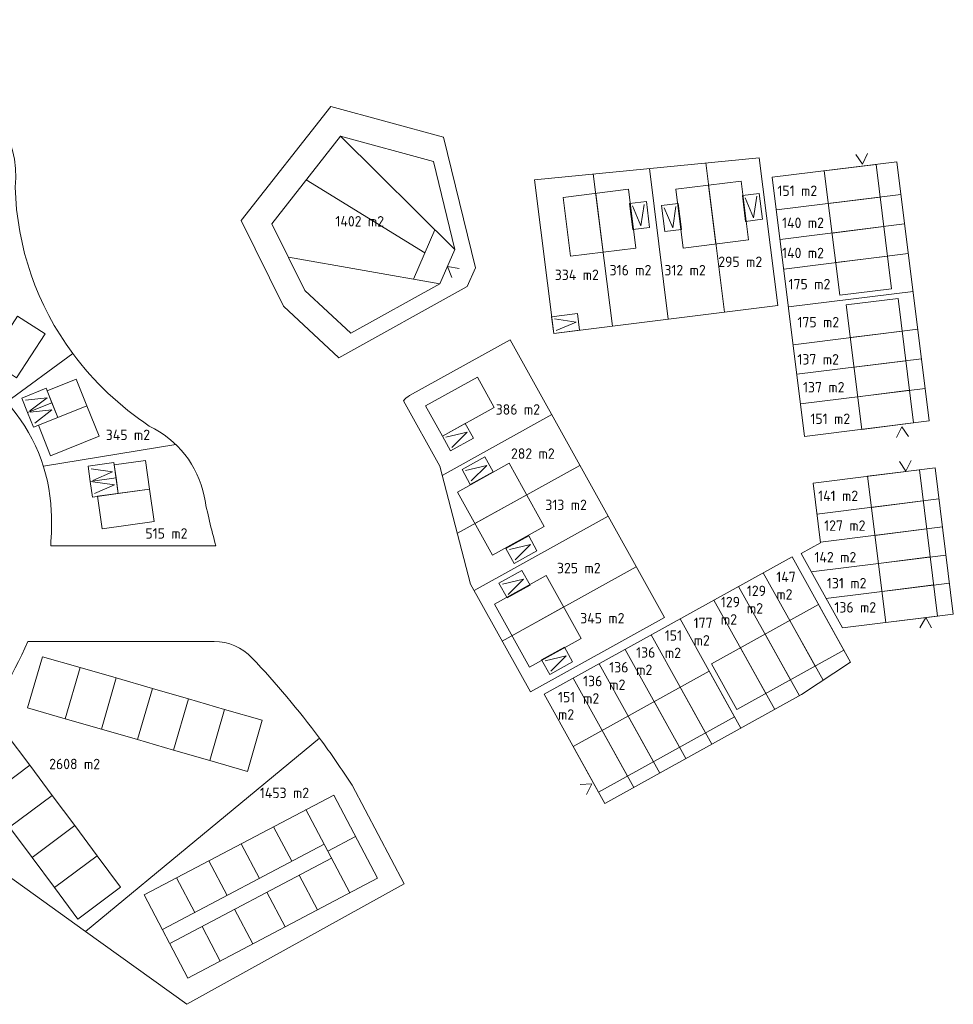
# Model space of a CAD drawing. Header units: metres. Extents: x 205799 to 208906, y 476485 to 477245.
# Tile 2 of 12: x 206046 to 206224, y 476849 to 477037. Entities that reach past the tile are written whole.
import ezdxf

# ---------------------------------------------------------------- set-up
doc = ezdxf.new("R2010")
doc.units = ezdxf.units.M
doc.layers.get('0').update_dxf_attribs({"linetype": 'CONTINUOUS'})
for name, color, linetype, lineweight, true_color in [('N-PV-OG-APPARTEMENT-G', 252, 'CONTINUOUS', 0, 0x696969), ('N-PV-OG-KAVEL_KAVELGRENS-G', 7, 'CONTINUOUS', 13, 0xff4000), ('N-PV-OG-KAVEL_TUSSENGRENS-G', 7, 'CONTINUOUS', 13, 0xff4000)]:
    doc.layers.add(name, color=color, linetype=linetype, lineweight=lineweight, true_color=true_color)
for name, color, linetype, lineweight in [('N-PV-OG-KAVEL_BERGING-G', 161, 'CONTINUOUS', 0), ('N-PV-OG-KAVEL_ENTREE-S', 7, 'CONTINUOUS', 0), ('N-PV-OG-KAVEL_OPPERVLAK-T', 7, 'CONTINUOUS', 0), ('N-PV-OG-KAVEL_PARKEERPLAATS-S', 253, 'CONTINUOUS', 0), ('N-PV-OG-WONING-G', 80, 'CONTINUOUS', 13)]:
    doc.layers.add(name, color=color, linetype=linetype, lineweight=lineweight)
doc.styles.add('NLCS-ISO-M200-T50', font='NLCS-ISO.ttf')

# ---------------------------------------------------------------- blocks, each defined once
blk = doc.blocks.new('entree')
at = {"extrusion": (0, 0, -1), "flags": 128}
blk.add_lwpolyline([(1.12, -1.95), (0, 0), (-1.12, -1.95)], dxfattribs=at)
blk = doc.blocks.new('pp prive21')
at = {"color": 0, "linetype": 'ByBlock', "lineweight": -2}
for p, q in [((3, -5), (3, 0)), ((3, 0), (3, -5))]:
    blk.add_line(p, q, dxfattribs=at)
at = {"color": 0, "linetype": 'ByBlock', "lineweight": -2, "flags": 128}
blk.add_lwpolyline([(0, -5), (3, -5), (6, -5), (6, 0), (3, 0), (0, 0), (0, -5)], dxfattribs=at)
at = {"color": 0, "linetype": 'ByBlock', "lineweight": -2, "extrusion": (0, 0, -1), "flags": 128}
for points in [[(-0.63, -4.5), (-1.75, -0.5), (-2.88, -4.5)], [(-3.13, -4.5), (-4.25, -0.5), (-5.38, -4.5)]]:
    blk.add_lwpolyline(points, dxfattribs=at)
blk = doc.blocks.new('pp prive1')
at = {"color": 0, "linetype": 'ByBlock', "lineweight": -2, "extrusion": (0, 0, -1), "flags": 128}
for points in [[(1.62, 0.5), (-1.62, 0.5), (-1.62, -4.5), (1.62, -4.5), (1.62, 0.5)], [(1.12, -4), (0, 0), (-1.13, -4)]]:
    blk.add_lwpolyline(points, dxfattribs=at)

msp = doc.modelspace()

# ---------------------------------------------------------------- linework, layer by layer
at = {"layer": 'N-PV-OG-APPARTEMENT-G'}
for p, q in [((206128.79, 476993.32), (206106.93, 477015)), ((206123.06, 476992.69), (206100.36, 477006.63)), ((206124.98, 476997.1), (206120.86, 476987.67)), ((206125.93, 476986.78), (206096.94, 476991.87)), ((206108.69, 476870.19), (206100.3, 476886.11)), ((206097.6, 476876.22), (206094.11, 476882.85)), ((206109.8, 476880.95), (206104.49, 476878.15)), ((206103.79, 476879.48), (206072.83, 476863.17)), ((206091.41, 476872.95), (206087.91, 476879.59)), ((206105.19, 476876.82), (206074.22, 476860.51)), ((206085.21, 476869.69), (206081.72, 476876.33)), ((206079.02, 476866.43), (206075.52, 476873.06)), ((206102.49, 476866.93), (206099, 476873.56)), ((206096.3, 476863.66), (206092.8, 476870.3)), ((206090.11, 476860.4), (206086.61, 476867.04)), ((206083.91, 476857.14), (206080.42, 476863.77))]:
    msp.add_line(p, q, dxfattribs=at)
at = {"layer": 'N-PV-OG-KAVEL_BERGING-G', "flags": 128}
for points in [[(206050.75, 476966.3), (206052.8, 476961.19), (206058.37, 476963.43), (206056.32, 476968.53), (206050.75, 476966.3)], [(206063.62, 476952.09), (206064.39, 476946.64), (206070.34, 476947.48), (206069.57, 476952.93), (206063.62, 476952.09)]]:
    msp.add_lwpolyline(points, dxfattribs=at)
at = {"layer": 'N-PV-OG-KAVEL_KAVELGRENS-G'}
for p, q in [((206190.24, 476985.26), (206190.24, 476985.26)), ((206193.32, 476934.52), (206145.9, 476908.2)), ((206204.5, 476914.37), (206193.32, 476934.52)), ((206195.1, 476908.13), (206204.5, 476914.37)), ((206157.51, 476887.28), (206145.9, 476908.2)), ((206157.51, 476887.28), (206195.1, 476908.13))]:
    msp.add_line(p, q, dxfattribs=at)
at = {"layer": 'N-PV-OG-KAVEL_KAVELGRENS-G', "flags": 128}
for points in [[(206105.05, 477020.7), (206087.9, 476998.86), (206096.02, 476982.46), (206106.57, 476972.61), (206131.15, 476986.25), (206131.15, 476986.25), (206132.72, 476989.84), (206126.63, 477014.83), (206105.05, 477020.7)], [(206190.57, 476982.59), (206147.7, 476977.24), (206147.7, 476977.24), (206144.03, 477006.68), (206144.03, 477006.68), (206187.04, 477010.88), (206187.04, 477010.88), (206190.57, 476982.59)], [(206219.55, 476960.5), (206195.71, 476957.53), (206189.52, 477007.14), (206213.36, 477010.12), (206219.55, 476960.5)], [(206224.16, 476923.54), (206202.94, 476920.89), (206195.04, 476935.13), (206198.75, 476937.19), (206197.33, 476948.61), (206220.67, 476951.52), (206224.16, 476923.54)]]:
    msp.add_lwpolyline(points, dxfattribs=at)
for points in [[(206139.38, 476976.06), (206120.1, 476965.36), (206120.1, 476965.36, 0.107859), (206118.95, 476964.35), (206125.9, 476951.83), (206125.9, 476951.83), (206131.81, 476929.27), (206143.24, 476908.67), (206168.87, 476922.9), (206139.38, 476976.06)], [(206058.1, 476862.81), (206021.63, 476889.01, 0.051618), (206034.74, 476899.73), (206034.74, 476899.73, 0.095883), (206047.08, 476918.3), (206047.08, 476918.3), (206082.72, 476918.28), (206082.72, 476918.28, -0.205842), (206089.97, 476915.16), (206089.97, 476915.16, -0.02966), (206102.87, 476899.81), (206102.87, 476899.81), (206058.1, 476862.81)]]:
    msp.add_lwpolyline(points, format="xyb", dxfattribs=at)
msp.add_lwpolyline([(206077.53, 476848.85), (206058.1, 476862.81), (206102.87, 476899.81), (206102.87, 476899.81, -0.01627), (206109.15, 476890.77), (206109.15, 476890.77), (206119.08, 476871.92)], format="xyb", close=True, dxfattribs=at)
at = {"layer": 'N-PV-OG-KAVEL_TUSSENGRENS-G'}
for p, q in [((206214.85, 476998.21), (206191.01, 476995.24)), ((206215.55, 476992.55), (206191.71, 476989.58)), ((206192.62, 476982.34), (206216.46, 476985.31)), ((206217.36, 476978.07), (206193.52, 476975.09)), ((206218.07, 476972.41), (206194.23, 476969.44)), ((206218.77, 476966.75), (206194.93, 476963.78)), ((206126.35, 476950.08), (206147.33, 476961.72)), ((206129.26, 476939), (206152.72, 476952.01)), ((206132.47, 476928.08), (206158.1, 476942.31)), ((206137.85, 476918.38), (206163.49, 476932.6)), ((206199.23, 476910.87), (206187.81, 476931.46)), ((206194.7, 476907.91), (206183.09, 476928.84)), ((206189.98, 476905.29), (206178.37, 476926.22)), ((206183.5, 476901.7), (206171.89, 476922.62)), ((206177.97, 476898.63), (206166.36, 476919.56)), ((206172.99, 476895.87), (206161.38, 476916.79)), ((206168, 476893.1), (206156.39, 476914.03)), ((206163.02, 476890.33), (206151.41, 476911.26))]:
    msp.add_line(p, q, dxfattribs=at)
at = {"layer": 'N-PV-OG-KAVEL_TUSSENGRENS-G', "flags": 128}
msp.add_lwpolyline([(205987.46, 477020.87, -0.081886), (205976.27, 477010.67, 0.138892), (205945.48, 476975.5), (205970.27, 476938.84), (205981.2, 476950.85), (205981.2, 476950.85, -0.092737), (206008.48, 476971.48, -0.212796), (206030.83, 476972.45), (206030.83, 476972.45, -0.113795), (206042.97, 476964.09, -0.177062), (206051.56, 476943.27, -0.028442), (206051.45, 476936.6), (206051.45, 476936.6), (206083.05, 476936.63), (206083.05, 476936.63, -0.019303), (206080.8, 476946.12), (206080.8, 476946.12, 0.235688), (206070.32, 476959.53, -0.087006), (206055.68, 476973.43), (206055.68, 476973.43, -0.154649), (206044.66, 477005.27, 0.358349), (206030.41, 477026.73), (205995.79, 477037.31, -0.078235), (205989.81, 477024.12, -0.078235)], format="xyb", dxfattribs=at)
for points in [[(206176.79, 477009.88), (206180.35, 476981.31)], [(206166.04, 477008.83), (206169.63, 476979.97)], [(206155.28, 477007.78), (206158.92, 476978.64)], [(206214.14, 477003.87), (206190.3, 477000.89)], [(206042.97, 476964.09), (206055.68, 476973.43)], [(206050.05, 476951.86), (206075.42, 476955.98)], [(206198.07, 476942.66), (206221.41, 476945.57)], [(206222.08, 476940.21), (206198.74, 476937.3)], [(206222.75, 476934.85), (206196.98, 476931.64)], [(206223.42, 476929.49), (206199.8, 476926.55)]]:
    msp.add_lwpolyline(points, dxfattribs=at)
at = {"layer": 'N-PV-OG-WONING-G'}
for p, q in [((206106.93, 477015), (206093.78, 476998.25)), ((206106.93, 477015), (206124.68, 477010.18)), ((206128.79, 476993.32), (206124.68, 477010.18)), ((206200.25, 477002.13), (206210.17, 477003.37)), ((206093.78, 476998.25), (206100.1, 476985.49)), ((206200.96, 476996.48), (206210.88, 476997.71)), ((206128.79, 476993.32), (206125.93, 476986.78)), ((206201.66, 476990.82), (206211.58, 476992.06)), ((206108.86, 476977.31), (206100.1, 476985.49)), ((206125.93, 476986.78), (206108.86, 476977.31)), ((206204.46, 476976.46), (206214.38, 476977.69)), ((206205.17, 476970.8), (206215.09, 476972.04)), ((206205.87, 476965.14), (206215.79, 476966.38)), ((206142.53, 476946.36), (206132.62, 476940.86)), ((206208.49, 476943.96), (206218.41, 476945.19)), ((206209.16, 476938.6), (206219.08, 476939.83)), ((206209.83, 476933.24), (206219.75, 476934.48)), ((206210.49, 476927.88), (206220.42, 476929.12)), ((206198.38, 476925.39), (206177.92, 476914.04)), ((206203.23, 476916.65), (206198.38, 476925.39)), ((206149.61, 476924.9), (206139.69, 476919.4)), ((206197.72, 476913.59), (206192.87, 476922.34)), ((206193, 476910.97), (206188.15, 476919.72)), ((206182.77, 476905.3), (206203.23, 476916.65)), ((206188.28, 476908.35), (206183.43, 476917.1)), ((206177.92, 476914.04), (206182.77, 476905.3)), ((206176.76, 476900.82), (206171.91, 476909.56)), ((206171.77, 476898.05), (206166.92, 476906.8)), ((206166.79, 476895.29), (206161.94, 476904.03)), ((206161.81, 476892.52), (206156.95, 476901.27)), ((206069.33, 476869.8), (206105.61, 476888.91)), ((206114, 476872.98), (206105.61, 476888.91)), ((206114, 476872.98), (206077.72, 476853.88)), ((206077.72, 476853.88), (206069.33, 476869.8))]:
    msp.add_line(p, q, dxfattribs=at)
at = {"layer": 'N-PV-OG-WONING-G', "flags": 128}
for points in [[(206202.44, 476984.57), (206199.47, 477008.39), (206209.39, 477009.62), (206212.36, 476985.81), (206202.44, 476984.57)], [(206183.57, 477006.4), (206184.97, 476995.15), (206172.47, 476993.59), (206171.07, 477004.84), (206183.57, 477006.4)], [(206162, 477004.85), (206163.4, 476993.59), (206150.9, 476992.04), (206149.49, 477003.29), (206162, 477004.85)], [(206177.32, 477005.62), (206178.72, 476994.37)], [(206155.75, 477004.07), (206157.15, 476992.81)], [(206206.65, 476958.89), (206203.68, 476982.71), (206213.6, 476983.95), (206216.57, 476960.13), (206206.65, 476958.89)], [(206039.66, 476972.21), (206044.94, 476968.77), (206050.4, 476977.15), (206045.12, 476980.59), (206039.66, 476972.21)], [(206126.4, 476957.61), (206123.2, 476963.38), (206133.12, 476968.88), (206136.32, 476963.11), (206126.4, 476957.61)], [(206049.09, 476959.71), (206051.43, 476953.86), (206060.71, 476957.58), (206058.37, 476963.43), (206049.09, 476959.71)], [(206139.19, 476952.4), (206129.27, 476946.89), (206135.97, 476934.83), (206145.88, 476940.33), (206139.19, 476952.4)], [(206211.24, 476921.93), (206207.75, 476949.91), (206217.67, 476951.15), (206221.16, 476923.16), (206211.24, 476921.93)], [(206060.43, 476946.08), (206061.31, 476939.84), (206071.22, 476941.24), (206070.34, 476947.48), (206060.43, 476946.08)], [(206143.04, 476913.36), (206136.34, 476925.43), (206146.26, 476930.93), (206152.95, 476918.87), (206143.04, 476913.36)], [(206047.03, 476905.59), (206049.86, 476915.39), (206057.06, 476913.31), (206054.23, 476903.51), (206047.03, 476905.59)], [(206054.23, 476903.51), (206057.06, 476913.31), (206063.98, 476911.31), (206061.15, 476901.51), (206054.23, 476903.51)], [(206177.42, 476912.62), (206151.45, 476898.21), (206151.45, 476898.21), (206156.3, 476889.46), (206156.3, 476889.46), (206182.27, 476903.87), (206177.42, 476912.62)], [(206061.15, 476901.51), (206063.98, 476911.31), (206070.9, 476909.31), (206068.07, 476899.51), (206061.15, 476901.51)], [(206068.07, 476899.51), (206070.9, 476909.31), (206077.81, 476907.31), (206074.98, 476897.51), (206068.07, 476899.51)], [(206074.98, 476897.51), (206077.81, 476907.31), (206084.73, 476905.31), (206081.9, 476895.52), (206074.98, 476897.51)], [(206081.9, 476895.52), (206084.73, 476905.31), (206091.94, 476903.23), (206089.11, 476893.43), (206081.9, 476895.52)], [(206034.79, 476894.52), (206042.96, 476900.62), (206047.45, 476894.61), (206039.27, 476888.51), (206034.79, 476894.52)], [(206039.27, 476888.51), (206047.45, 476894.61), (206051.75, 476888.84), (206043.57, 476882.74), (206039.27, 476888.51)], [(206043.57, 476882.74), (206051.75, 476888.84), (206056.05, 476883.06), (206047.88, 476876.97), (206043.57, 476882.74)], [(206047.88, 476876.97), (206056.05, 476883.06), (206060.36, 476877.29), (206052.18, 476871.19), (206047.88, 476876.97)], [(206052.18, 476871.19), (206060.36, 476877.29), (206064.84, 476871.28), (206056.66, 476865.18), (206052.18, 476871.19)]]:
    msp.add_lwpolyline(points, dxfattribs=at)

# ---------------------------------------------------------------- block references
at = {"layer": 'N-PV-OG-KAVEL_ENTREE-S'}
for p, rotation in [((206206.79, 477009.67), 184.4001269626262), ((206127.36, 476990.05), 51.46326269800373), ((206214.29, 476959.37), 4.400126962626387), ((206215.1, 476950.9), 184.4001269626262), ((206218.88, 476922.86), 359.6491873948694), ((206155.01, 476891.04), 303.4236561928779)]:
    msp.add_blockref('entree', p, dxfattribs=dict(at, rotation=rotation))
at = {"layer": 'N-PV-OG-KAVEL_PARKEERPLAATS-S'}
for p, rotation in [((206164.38, 476997.85), 187.1075491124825), ((206185.96, 476999.4), 187.1075491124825), ((206170.48, 476997.47), 187.1075491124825), ((206151.97, 476979.41), 277.1075491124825), ((206131.13, 476958.37), 299.0235291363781), ((206134.88, 476951.97), 299.0235292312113), ((206143.26, 476936.85), 299.0235292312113), ((206141.95, 476930.25), 299.0235292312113), ((206150.1, 476915.56), 299.0235292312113)]:
    msp.add_blockref('pp prive1', p, dxfattribs=dict(at, rotation=rotation))
at = {"layer": 'N-PV-OG-KAVEL_PARKEERPLAATS-S', "extrusion": (0, 0, -1)}
for p, rotation in [((-206052.8, 476961.19), 68.14163899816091), ((-206064.39, 476946.64), 81.95851598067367)]:
    msp.add_blockref('pp prive21', p, dxfattribs=dict(at, rotation=rotation))

# ---------------------------------------------------------------- texts
at = {"layer": 'N-PV-OG-KAVEL_OPPERVLAK-T', "color": 7, "char_height": 2, "attachment_point": 1, "style": 'NLCS-ISO-M200-T50'}
for s, insert in [('151 m2', (206190.51, 477005.57)), ('1402 m2', (206105.93, 476999.72)), ('140 m2', (206191.4, 476999.44)), ('140 m2', (206191.4, 476993.66)), ('295 m2', (206179.19, 476991.97)), ('334 m2', (206147.91, 476989.48)), ('316 m2', (206158.4, 476990.37)), ('312 m2', (206168.88, 476990.37)), ('175 m2', (206192.64, 476987.7)), ('175 m2', (206194.33, 476980.41)), ('137 m2', (206194.33, 476973.3)), ('137 m2', (206195.4, 476967.96)), ('386 m2', (206136.6, 476963.71)), ('151 m2', (206196.82, 476961.92)), ('345 m2', (206061.99, 476958.84)), ('282 m2', (206139.53, 476955.26)), ('141 m2', (206198.3, 476947.17)), ('313 m2', (206146.1, 476945.44)), ('127 m2', (206199.45, 476941.48)), ('515 m2', (206069.58, 476939.98)), ('142 m2', (206197.59, 476935.43)), ('325 m2', (206148.33, 476933.35)), ('147\\Pm2', (206190.29, 476931.65)), ('129\\Pm2', (206184.66, 476928.98)), ('131 m2', (206199.98, 476930.46)), ('129\\Pm2', (206179.68, 476926.85)), ('136 m2', (206201.41, 476925.83)), ('345 m2', (206152.77, 476923.75)), ('177\\Pm2', (206174.47, 476922.85)), ('151\\Pm2', (206168.96, 476920.45)), ('136\\Pm2', (206163.47, 476917.2)), ('136\\Pm2', (206158.32, 476914.36)), ('136\\Pm2', (206153.32, 476911.73)), ('151\\Pm2', (206148.52, 476908.65)), ('2608 m2', (206051.16, 476895.85)), ('1453 m2', (206091.47, 476890.31))]:
    msp.add_mtext(s, dxfattribs=dict(at, insert=insert))

doc.saveas('drawing.dxf')
